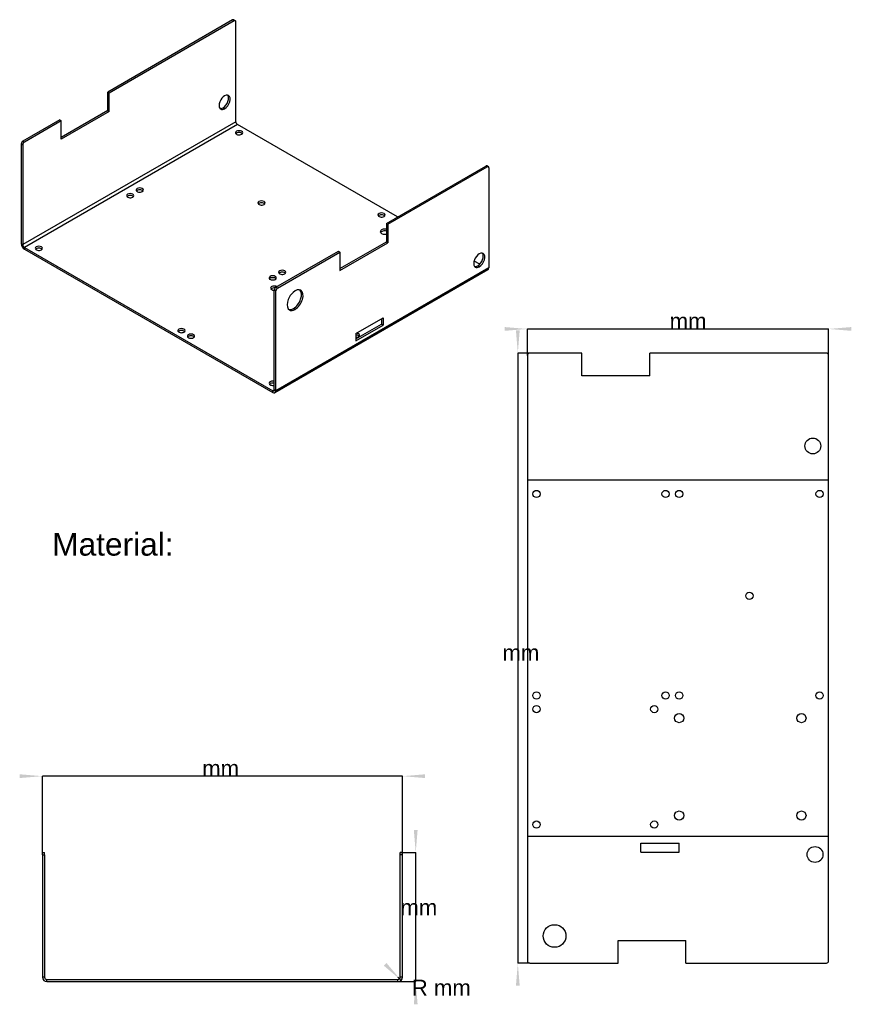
# Model space of a CAD drawing. Extents: x 19 to 202, y 68 to 285.
import ezdxf
from ezdxf.enums import TextEntityAlignment as Align

# ---------------------------------------------------------------- set-up
doc = ezdxf.new("R2010")
doc.units = 0
doc.layers.get('0').update_dxf_attribs({"linetype": 'CONTINUOUS'})
for name, color, linetype in [('Annotation', 7, 'CONTINUOUS'), ('Dimension002', 7, 'CONTINUOUS'), ('Dimension003', 7, 'CONTINUOUS'), ('Dimension006', 7, 'CONTINUOUS'), ('Dimension007', 7, 'CONTINUOUS'), ('Dimension008', 7, 'CONTINUOUS'), ('View001', 7, 'CONTINUOUS'), ('View004', 7, 'CONTINUOUS'), ('View005', 7, 'CONTINUOUS')]:
    doc.layers.add(name, color=color, linetype=linetype)
doc.styles.get("Standard").update_dxf_attribs({"font": 'arial.ttf'})
doc.dimstyles.get("Standard").update_dxf_attribs({"dimscale": 0, "dimtxt": 2.5, "dimasz": 2.5, "dimexe": 1.25, "dimexo": 0.625, "dimtad": 1, "dimtxsty": 'STANDARD', "dimcen": 2.5, "dimazin": 3, "dimtfac": 1, "dimtmove": 0, "dimatfit": 3})

# ---------------------------------------------------------------- blocks, each defined once
blk = doc.blocks.new('*Dimension002')
at = {"color": 0}
for points in [[(128.229, 216.713), (129.063, 216.713), (128.646, 211.713)], [(128.229, 72.0137), (129.063, 72.0137), (128.646, 77.0137)]]:
    blk.add_solid(points, dxfattribs=at)
at = {"layer": 'Dimension002'}
for p, q in [((131.267, 211.713), (128.646, 211.713)), ((128.646, 211.713), (128.646, 77.0137)), ((131.267, 77.0137), (128.646, 77.0137))]:
    blk.add_line(p, q, dxfattribs=at)
blk.add_text(' mm', height=3.5, dxfattribs=at).set_placement((128.646, 143.811), align=Align.CENTER)
blk = doc.blocks.new('*Dimension003')
at = {"color": 0}
for points in [[(125.767, 217.463), (125.767, 216.63), (130.767, 217.047)], [(202.267, 217.463), (202.267, 216.63), (197.267, 217.047)]]:
    blk.add_solid(points, dxfattribs=at)
at = {"layer": 'Dimension003'}
for p, q in [((130.767, 211.213), (130.767, 217.047)), ((130.767, 217.047), (197.267, 217.047)), ((197.267, 211.213), (197.267, 217.047))]:
    blk.add_line(p, q, dxfattribs=at)
blk.add_text(' mm', height=3.5, dxfattribs=at).set_placement((165.555, 217.047), align=Align.CENTER)
blk = doc.blocks.new('*Dimension006')
at = {"color": 0}
for points in [[(18.6813, 118.719), (18.6813, 117.886), (23.6813, 118.302)], [(108.181, 118.719), (108.181, 117.886), (103.181, 118.302)]]:
    blk.add_solid(points, dxfattribs=at)
at = {"layer": 'Dimension006'}
for p, q in [((23.6813, 101.431), (23.6813, 118.302)), ((103.181, 118.302), (23.6813, 118.302)), ((103.181, 101.431), (103.181, 118.302))]:
    blk.add_line(p, q, dxfattribs=at)
blk.add_text(' mm', height=3.5, dxfattribs=at).set_placement((62.361, 118.302), align=Align.CENTER)
blk = doc.blocks.new('*Dimension007')
at = {"color": 0}
for points in [[(106.525, 106.431), (105.692, 106.431), (106.109, 101.431)], [(106.525, 67.9311), (105.692, 67.9311), (106.109, 72.9311)]]:
    blk.add_solid(points, dxfattribs=at)
at = {"layer": 'Dimension007'}
for p, q in [((102.681, 101.431), (106.109, 101.431)), ((106.109, 72.9311), (106.109, 101.431)), ((102.181, 72.9311), (106.109, 72.9311))]:
    blk.add_line(p, q, dxfattribs=at)
blk.add_text(' mm', height=3.5, dxfattribs=at).set_placement((106.109, 87.5799), align=Align.CENTER)
blk = doc.blocks.new('*Dimension008')
at = {"color": 0}
blk.add_solid([(99.6475, 77.0542), (99.0583, 76.4649), (102.888, 73.224)], dxfattribs=at)
at = {"layer": 'Dimension008'}
blk.add_line((102.181, 73.9311), (102.888, 73.224), dxfattribs=at)
blk.add_text('R mm', height=3.5, dxfattribs=at).set_placement((111.748, 69.869), align=Align.CENTER)

msp = doc.modelspace()

# ---------------------------------------------------------------- linework, layer by layer
at = {"layer": 'View001'}
for p, q in [((130.767, 211.213), (130.767, 77.5137)), ((142.767, 211.713), (131.267, 211.713)), ((142.767, 206.713), (142.767, 211.713)), ((196.767, 211.713), (157.767, 211.713)), ((157.767, 206.713), (157.767, 211.713)), ((197.267, 77.5137), (197.267, 211.213)), ((157.767, 206.713), (142.767, 206.713)), ((197.267, 183.663), (130.767, 183.663)), ((130.767, 105.063), (197.267, 105.063)), ((155.767, 103.514), (164.267, 103.514)), ((155.767, 101.514), (155.767, 103.514)), ((164.267, 101.514), (164.267, 103.514)), ((155.767, 101.514), (164.267, 101.514)), ((150.767, 77.0137), (150.767, 82.0137)), ((150.767, 82.0137), (165.767, 82.0137)), ((165.767, 77.0137), (165.767, 82.0137)), ((131.267, 77.0137), (150.767, 77.0137)), ((165.767, 77.0137), (196.767, 77.0137))]:
    msp.add_line(p, q, dxfattribs=at)
for centre, radius in [((193.767, 191.213), 1.75), ((132.767, 180.613), 0.8), ((161.267, 180.613), 0.8), ((164.267, 180.613), 0.8), ((195.267, 180.613), 0.8), ((179.767, 158.113), 0.8), ((132.767, 136.113), 0.8), ((161.267, 136.113), 0.8), ((164.267, 136.113), 0.8), ((195.267, 136.113), 0.8), ((132.767, 133.113), 0.8), ((158.767, 133.113), 0.8), ((164.267, 131.113), 1), ((191.267, 131.113), 1), ((164.267, 109.613), 1), ((191.267, 109.613), 1), ((132.767, 107.613), 0.8), ((158.767, 107.613), 0.8), ((194.267, 101.014), 1.75), ((136.767, 83.0137), 2.5)]:
    msp.add_circle(centre, radius, dxfattribs=at)
for centre, start, end in [((131.267, 211.213), 90, 180), ((196.767, 211.213), 0, 90), ((131.267, 77.5137), 180, -90), ((196.767, 77.5137), -90, 0)]:
    msp.add_arc(centre, 0.5, start, end, dxfattribs=at)
at = {"layer": 'View004'}
for p, q in [((65.6906, 285.266), (38.1135, 269.345)), ((66.0442, 285.062), (38.467, 269.14)), ((65.6906, 285.266), (66.0442, 285.062)), ((65.9406, 285.291), (66.2942, 285.087)), ((66.3977, 262.813), (66.3977, 284.858)), ((38.1135, 265.262), (38.1135, 269.345)), ((38.1135, 269.345), (38.467, 269.14)), ((38.467, 265.058), (38.467, 269.14)), ((38.1135, 265.262), (27.8604, 259.342)), ((38.1135, 265.262), (38.467, 265.058)), ((63.5693, 265.874), (63.9229, 265.67)), ((27.5069, 263.221), (19.3751, 258.526)), ((27.5069, 263.221), (27.8604, 263.017)), ((38.467, 265.058), (27.8604, 258.934)), ((66.3977, 262.813), (19.3751, 235.664)), ((27.8604, 263.017), (19.7287, 258.322)), ((66.7513, 262.2), (19.7287, 235.052)), ((27.8604, 258.934), (27.8604, 263.017)), ((102.107, 241.788), (66.7513, 262.2)), ((19.0216, 257.914), (19.0216, 235.868)), ((19.0216, 257.914), (19.3751, 257.71)), ((19.3751, 258.526), (19.7287, 258.322)), ((19.3751, 257.71), (19.3751, 235.664)), ((99.6318, 240.359), (121.552, 253.015)), ((99.9853, 240.155), (121.906, 252.811)), ((121.906, 252.811), (121.552, 253.015)), ((122.156, 252.835), (121.802, 253.039)), ((122.259, 252.606), (122.259, 230.561)), ((99.6318, 240.359), (99.6318, 236.276)), ((99.6318, 240.359), (99.9853, 240.155)), ((99.9853, 240.155), (99.9853, 236.072)), ((19.3751, 235.664), (19.0216, 235.868)), ((19.7287, 234.643), (19.7287, 235.052)), ((19.7287, 235.052), (74.5295, 203.412)), ((89.3787, 230.357), (99.6318, 236.276)), ((89.3787, 229.949), (99.9853, 236.072)), ((99.6318, 236.276), (99.9853, 236.072)), ((19.7287, 234.643), (74.5295, 203.004)), ((75.2366, 226.274), (89.0252, 234.235)), ((75.5901, 226.07), (89.3787, 234.031)), ((89.0252, 234.235), (89.3787, 234.031)), ((89.3787, 234.031), (89.3787, 229.949)), ((122.259, 230.561), (75.2366, 203.412)), ((120.231, 231.324), (118.984, 232.044)), ((119.784, 230.969), (120.138, 230.765)), ((122.052, 230.103), (75.0295, 202.955)), ((75.5901, 226.07), (75.2366, 226.274)), ((74.883, 203.617), (74.883, 225.662)), ((75.2366, 225.458), (74.883, 225.662)), ((75.2366, 203.412), (75.2366, 225.458)), ((79.1257, 221.58), (79.4792, 221.375)), ((92.9142, 216.068), (98.9247, 219.538)), ((92.9142, 214.843), (98.5711, 218.109)), ((92.9142, 214.435), (98.9247, 217.905)), ((98.5711, 219.334), (98.5711, 218.109)), ((98.5711, 218.109), (98.9247, 217.905)), ((98.9247, 219.538), (98.9247, 217.905)), ((92.9142, 216.068), (92.9142, 214.435)), ((74.5295, 203.412), (74.883, 203.617)), ((74.5295, 203.004), (74.5295, 203.412)), ((75.2366, 203.412), (74.883, 203.617))]:
    msp.add_line(p, q, dxfattribs=at)
for centre, major_axis, start_param, end_param in [((65.6906, 284.858), (-0.25, -0.433), 3.14159, 3.92699), ((66.0442, 284.654), (-0.25, -0.433), 3.14159, 3.92699), ((66.0442, 284.654), (-0.25, -0.433), 2.35619, 3.14159), ((63.9229, 267.099), (-0.875, -1.5155), 3.14159, 0), ((63.5693, 267.303), (-0.875, -1.5155), 0.785398, 2.93816), ((63.9229, 267.099), (-0.875, -1.5155), 0.785398, 3.14159), ((63.5693, 267.303), (-0.875, -1.5155), 0.203431, 0.785398), ((63.9229, 267.099), (-0.875, -1.5155), 0, 0.785398), ((66.7513, 262.608), (0.25, -0.433), -2.35619, -0.785398), ((67.1048, 260.363), (0.8, 0), 0, 3.14159), ((67.1048, 260.363), (0.8, 0), 3.14159, 5.49779), ((67.1048, 259.955), (0.8, 0), 0.457762, 2.68383), ((67.1048, 260.363), (0.8, 0), 5.49779, 0), ((19.3751, 258.118), (-0.25, -0.433), 3.92699, 5.49779), ((19.7287, 257.914), (-0.25, -0.433), 3.92699, 5.49779), ((121.552, 252.606), (-0.25, -0.433), 3.14159, 3.92699), ((121.906, 252.402), (-0.25, -0.433), 3.14159, 3.92699), ((121.906, 252.402), (-0.25, -0.433), 2.35619, 3.14159), ((45.1845, 247.707), (0.8, 0), 0, 3.14159), ((43.0632, 246.483), (0.8, 0), 0, 3.14159), ((43.0632, 246.483), (0.8, 0), 3.14159, 5.49779), ((43.0632, 246.074), (0.8, 0), 0.457762, 2.68383), ((43.0632, 246.483), (0.8, 0), 5.49779, 0), ((45.1845, 247.707), (0.8, 0), 3.14159, 5.49779), ((45.1845, 247.299), (0.8, 0), 0.457762, 2.68383), ((45.1845, 247.707), (0.8, 0), 5.49779, 0), ((72.0546, 244.85), (0.8, 0), 0, 3.14159), ((72.0546, 244.85), (0.8, 0), 3.14159, 5.49779), ((72.0546, 244.441), (0.8, 0), 0.457762, 2.68383), ((72.0546, 244.85), (0.8, 0), 5.49779, 0), ((98.5711, 242.196), (0.8, 0), 0, 3.14159), ((98.5711, 242.196), (0.8, 0), 3.14159, 5.49779), ((98.5711, 241.788), (0.8, 0), 0.457762, 2.68383), ((98.5711, 242.196), (0.8, 0), 5.49779, 0), ((99.2782, 238.522), (1, 0), 1.20943, 3.14159), ((99.2782, 238.522), (1, 0), 3.14159, 5.07376), ((99.2782, 238.114), (1, 0), 1.20943, 2.78023), ((19.7287, 235.46), (0.5, -0.866), -2.35619, -0.785398), ((19.7287, 235.46), (0.25, -0.433), -2.35619, -0.785398), ((22.9107, 234.848), (0.8, 0), 0, 3.14159), ((22.9107, 234.848), (0.8, 0), 3.14159, 5.49779), ((22.9107, 234.439), (0.8, 0), 0.457762, 2.68383), ((22.9107, 234.848), (0.8, 0), 5.49779, 0), ((120.138, 232.194), (-0.875, -1.5155), 3.14159, 0), ((119.784, 232.398), (-0.875, -1.5155), 0.785398, 2.93816), ((120.138, 232.194), (-0.875, -1.5155), 0.785398, 3.14159), ((119.784, 232.398), (-0.875, -1.5155), 0.203431, 0.785398), ((120.138, 232.194), (-0.875, -1.5155), 0, 0.785398), ((121.552, 230.969), (-0.5, 0.866), 3.14159, 3.92699), ((74.5295, 228.316), (0.8, 0), 0, 3.14159), ((74.5295, 228.316), (0.8, 0), 3.14159, 5.49779), ((74.5295, 227.907), (0.8, 0), 0.457762, 2.68383), ((74.5295, 228.316), (0.8, 0), 5.49779, 0), ((76.6508, 229.54), (0.8, 0), 0, 3.14159), ((76.6508, 229.54), (0.8, 0), 3.14159, 5.49779), ((76.6508, 229.132), (0.8, 0), 0.457762, 2.68383), ((76.6508, 229.54), (0.8, 0), 5.49779, 0), ((74.883, 226.07), (0.8, 0), 0.785398, 3.14159), ((74.883, 225.662), (0.8, 0), 1.35276, 2.68383), ((75.2366, 225.866), (-0.25, -0.433), 3.92699, 5.49779), ((74.883, 226.07), (0.8, 0), 3.14159, 4.71239), ((75.5901, 225.662), (-0.25, -0.433), 3.92699, 5.49779), ((79.4792, 223.417), (-1.25, -2.1651), 3.14159, 0), ((79.1257, 223.621), (-1.25, -2.1651), 0.785398, 2.9997), ((79.4792, 223.417), (-1.25, -2.1651), 0.785398, 3.14159), ((79.1257, 223.621), (-1.25, -2.1651), 0.141897, 0.785398), ((79.4792, 223.417), (-1.25, -2.1651), 0, 0.785398), ((54.3769, 216.681), (0.8, 0), 0, 3.14159), ((54.3769, 216.681), (0.8, 0), 3.14159, 5.49779), ((54.3769, 216.272), (0.8, 0), 0.457762, 2.68383), ((54.3769, 216.681), (0.8, 0), 5.49779, 0), ((56.4982, 215.456), (0.8, 0), 0, 3.14159), ((56.4982, 215.456), (0.8, 0), 3.14159, 5.49779), ((56.4982, 215.048), (0.8, 0), 0.457762, 2.68383), ((56.4982, 215.456), (0.8, 0), 5.49779, 0), ((92.9142, 215.252), (0.8, 0), 0.457762, 1.5708), ((92.9142, 215.66), (0.8, 0), 4.71239, 5.49779), ((92.9142, 215.66), (0.8, 0), 0, 1.46053), ((92.9142, 215.66), (0.8, 0), 5.49779, 0), ((74.5295, 205.045), (0.8, 0), 1.11303, 3.14159), ((74.5295, 205.045), (0.8, 0), 3.14159, 5.17015), ((74.5295, 204.637), (0.8, 0), 1.11303, 2.68383), ((74.5295, 203.821), (-0.25, 0.433), 2.35619, 3.14159), ((74.5295, 203.821), (-0.5, 0.866), 2.35619, 3.14159), ((74.5295, 203.821), (-0.25, 0.433), 3.14159, 3.92699), ((74.5295, 203.821), (-0.5, 0.866), 3.14159, 3.92699)]:
    msp.add_ellipse(centre, major_axis=major_axis, ratio=0.57735, start_param=start_param, end_param=end_param, dxfattribs=at)
at = {"layer": 'View005'}
for p, q in [((23.6813, 101.431), (24.1813, 101.431)), ((23.6813, 100.931), (23.6813, 73.9311)), ((23.6813, 100.931), (24.1813, 100.931)), ((24.1813, 100.931), (24.1813, 73.9311)), ((103.181, 101.431), (102.681, 101.431)), ((102.681, 73.9311), (102.681, 100.931)), ((103.181, 100.931), (102.681, 100.931)), ((103.181, 73.9311), (103.181, 100.931)), ((24.1813, 73.9311), (23.6813, 73.9311)), ((103.181, 73.9311), (102.681, 73.9311)), ((24.6813, 72.9311), (24.6813, 73.4311)), ((24.6813, 73.4311), (102.181, 73.4311)), ((24.6813, 72.9311), (102.181, 72.9311)), ((102.181, 72.9311), (102.181, 73.4311))]:
    msp.add_line(p, q, dxfattribs=at)
for centre, radius, start, end in [((24.6813, 73.9311), 1, 180, -90), ((24.6813, 73.9311), 0.5, 180, -90), ((102.181, 73.9311), 1, -90, 0), ((102.181, 73.9311), 0.5, -90, 0)]:
    msp.add_arc(centre, radius, start, end, dxfattribs=at)
for points, knots in [([(23.6813, 100.931), (23.6813, 101.062), (23.6813, 101.192), (23.6813, 101.285), (23.6813, 101.377), (23.6813, 101.431), (23.6813, 101.431)], [1.5708, 1.5708, 1.5708, 1.5708, 2.35619, 2.35619, 2.35619, 3.14159, 3.14159, 3.14159, 3.14159]), ([(24.1813, 100.931), (24.1813, 101.062), (24.1813, 101.192), (24.1813, 101.285), (24.1813, 101.377), (24.1813, 101.431), (24.1813, 101.431)], [1.5708, 1.5708, 1.5708, 1.5708, 2.35619, 2.35619, 2.35619, 3.14159, 3.14159, 3.14159, 3.14159]), ([(102.681, 100.931), (102.681, 101.062), (102.681, 101.192), (102.681, 101.285), (102.681, 101.377), (102.681, 101.431), (102.681, 101.431)], [4.71239, 4.71239, 4.71239, 4.71239, 5.49779, 5.49779, 5.49779, 6.28319, 6.28319, 6.28319, 6.28319]), ([(103.181, 100.931), (103.181, 101.062), (103.181, 101.192), (103.181, 101.285), (103.181, 101.377), (103.181, 101.431), (103.181, 101.431)], [4.71239, 4.71239, 4.71239, 4.71239, 5.49779, 5.49779, 5.49779, 6.28319, 6.28319, 6.28319, 6.28319])]:
    msp.add_open_spline(points, degree=3, knots=knots, dxfattribs=at)

# ---------------------------------------------------------------- texts
at = {"layer": 'Annotation'}
msp.add_text('Material:', height=5, dxfattribs=at).set_placement((39.2552, 166.996), align=Align.CENTER)

# ---------------------------------------------------------------- dimensions: what is measured, and where the dimension line sits
at = {"layer": 'Dimension002'}
dim = msp.add_linear_dim(base=(128.646, 143.811), p1=(131.267, 211.713), p2=(131.267, 77.0137), angle=90, text=' mm', dimstyle='STANDARD', dxfattribs=at)
dim.commit()
dim.dimension.update_dxf_attribs({"geometry": '*Dimension002', "text_midpoint": (123.646, 143.811)})
at = {"layer": 'Dimension003'}
dim = msp.add_linear_dim(base=(165.555, 217.047), p1=(130.767, 211.213), p2=(197.267, 211.213), text=' mm', dimstyle='STANDARD', dxfattribs=at)
dim.commit()
dim.dimension.update_dxf_attribs({"geometry": '*Dimension003', "text_midpoint": (165.555, 222.047)})
at = {"layer": 'Dimension006'}
dim = msp.add_linear_dim(base=(62.361, 118.302), p1=(103.181, 101.431), p2=(23.6813, 101.431), text=' mm', dimstyle='STANDARD', dxfattribs=at)
dim.commit()
dim.dimension.update_dxf_attribs({"geometry": '*Dimension006', "text_midpoint": (62.361, 113.302)})
at = {"layer": 'Dimension007'}
dim = msp.add_linear_dim(base=(106.109, 87.5799), p1=(102.181, 72.9311), p2=(102.681, 101.431), angle=90, text=' mm', dimstyle='STANDARD', dxfattribs=at)
dim.commit()
dim.dimension.update_dxf_attribs({"geometry": '*Dimension007', "text_midpoint": (111.108, 87.6676)})
at = {"layer": 'Dimension008'}
dim = msp.add_radius_dim(center=(102.181, 73.9311), mpoint=(102.888, 73.224), text='R mm', dimstyle='STANDARD', dxfattribs=at)
dim.commit()
dim.dimension.update_dxf_attribs({"geometry": '*Dimension008', "text_midpoint": (111.748, 69.869)})

doc.saveas('drawing.dxf')
